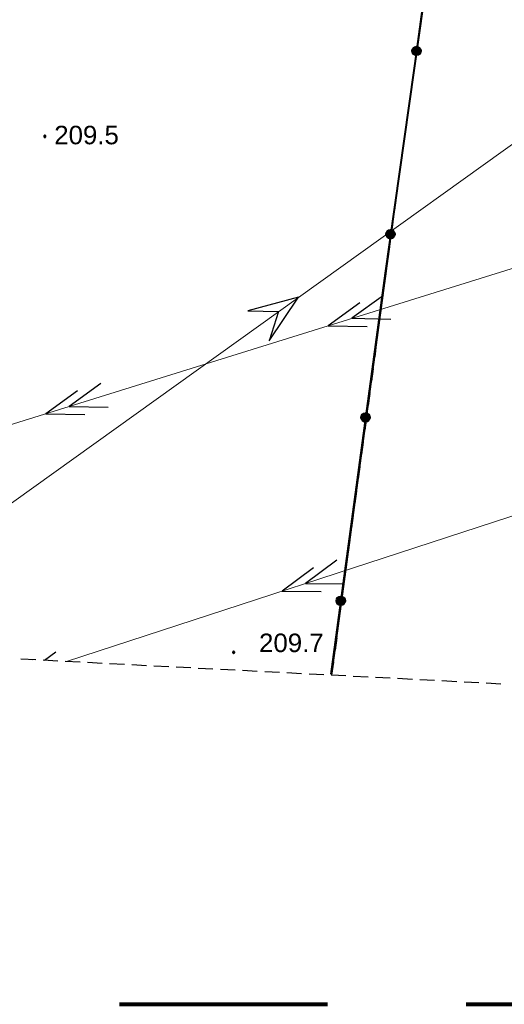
# Model space of a CAD drawing. Header units: metres. Extents: x 7419414 to 7419803, y 5549484 to 5549731.
# Tile 31 of 102: x 7419507 to 7419527, y 5549484 to 5549524. Entities that reach past the tile are written whole.
import ezdxf

# ---------------------------------------------------------------- set-up
doc = ezdxf.new("R2010")
doc.units = ezdxf.units.M
doc.header["$MEASUREMENT"] = 0
doc.linetypes.add('DGN Style 2', pattern=[14.063503, 8.438102, -5.625401])
doc.layers.get('0').update_dxf_attribs({"color": 250})
for name, color, linetype, lineweight in [('EGDE', 7, 'Continuous', 13), ('EGUG', 96, 'Continuous', 13), ('KTOK05_01', 18, 'Continuous', 30), ('OTRN_O', 7, 'Continuous', 13), ('SUEP', 1, 'Continuous', 13), ('Zakres', 7, 'Continuous', 0)]:
    doc.layers.add(name, color=color, linetype=linetype, lineweight=lineweight)
doc.layers.add('szkic szkicow', color=250, linetype='Continuous', lineweight=0, plot=False)
doc.styles.add('Arial', font='arial.ttf')

msp = doc.modelspace()

# ---------------------------------------------------------------- hatches: boundary and pattern name
at = {"linetype": 'Continuous'}
for points in [[(7419508.33, 5549519.095), (7419508.318, 5549519.097), (7419508.308, 5549519.101), (7419508.298, 5549519.108), (7419508.291, 5549519.118), (7419508.287, 5549519.128), (7419508.285, 5549519.14), (7419508.287, 5549519.152), (7419508.291, 5549519.163), (7419508.298, 5549519.172), (7419508.308, 5549519.179), (7419508.318, 5549519.183), (7419508.33, 5549519.185), (7419508.342, 5549519.183), (7419508.353, 5549519.179), (7419508.362, 5549519.172), (7419508.369, 5549519.163), (7419508.373, 5549519.152), (7419508.375, 5549519.14), (7419508.373, 5549519.128), (7419508.369, 5549519.118), (7419508.362, 5549519.108), (7419508.353, 5549519.101), (7419508.342, 5549519.097)], [(7419515.99, 5549498.175), (7419515.978, 5549498.177), (7419515.967, 5549498.181), (7419515.958, 5549498.188), (7419515.951, 5549498.198), (7419515.947, 5549498.208), (7419515.945, 5549498.22), (7419515.947, 5549498.232), (7419515.951, 5549498.243), (7419515.958, 5549498.252), (7419515.967, 5549498.259), (7419515.978, 5549498.263), (7419515.99, 5549498.265), (7419516.002, 5549498.263), (7419516.012, 5549498.259), (7419516.022, 5549498.252), (7419516.029, 5549498.243), (7419516.033, 5549498.232), (7419516.035, 5549498.22), (7419516.033, 5549498.208), (7419516.029, 5549498.198), (7419516.022, 5549498.188), (7419516.012, 5549498.181), (7419516.002, 5549498.177)]]:
    msp.add_hatch(color=0, dxfattribs=at).paths.add_polyline_path(points)
at = {"layer": 'KTOK05_01', "linetype": 'Continuous', "lineweight": 40}
h = msp.add_hatch(color=250, dxfattribs=at)
edge = h.paths.add_edge_path()
edge.add_arc((7419523.408, 5549522.603), 0.17, 0, 360)
h = msp.add_hatch(color=250, dxfattribs=at)
edge = h.paths.add_edge_path()
edge.add_arc((7419522.354, 5549515.178), 0.17, 0, 360)
h = msp.add_hatch(color=250, dxfattribs=at)
edge = h.paths.add_edge_path()
edge.add_arc((7419521.338, 5549507.747), 0.17, 0, 360)
h = msp.add_hatch(color=250, dxfattribs=at)
edge = h.paths.add_edge_path()
edge.add_arc((7419520.332, 5549500.314), 0.17, 0, 360)

# ---------------------------------------------------------------- linework, layer by layer
at = {"color": 0, "linetype": 'Continuous', "flags": 128}
for points in [[(7419508.285, 5549519.14), (7419508.287, 5549519.128), (7419508.291, 5549519.118), (7419508.298, 5549519.108), (7419508.308, 5549519.101), (7419508.318, 5549519.097), (7419508.33, 5549519.095), (7419508.342, 5549519.097), (7419508.353, 5549519.101), (7419508.362, 5549519.108), (7419508.369, 5549519.118), (7419508.373, 5549519.128), (7419508.375, 5549519.14), (7419508.373, 5549519.152), (7419508.369, 5549519.163), (7419508.362, 5549519.172), (7419508.353, 5549519.179), (7419508.342, 5549519.183), (7419508.33, 5549519.185), (7419508.318, 5549519.183), (7419508.308, 5549519.179), (7419508.298, 5549519.172), (7419508.291, 5549519.163), (7419508.287, 5549519.152), (7419508.285, 5549519.14)], [(7419517.812, 5549512.04), (7419517.436, 5549510.848), (7419518.625, 5549512.622), (7419516.563, 5549512.067), (7419517.812, 5549512.04)], [(7419515.945, 5549498.22), (7419515.947, 5549498.208), (7419515.951, 5549498.198), (7419515.958, 5549498.188), (7419515.967, 5549498.181), (7419515.978, 5549498.177), (7419515.99, 5549498.175), (7419516.002, 5549498.177), (7419516.012, 5549498.181), (7419516.022, 5549498.188), (7419516.029, 5549498.198), (7419516.033, 5549498.208), (7419516.035, 5549498.22), (7419516.033, 5549498.232), (7419516.029, 5549498.243), (7419516.022, 5549498.252), (7419516.012, 5549498.259), (7419516.002, 5549498.263), (7419515.99, 5549498.265), (7419515.978, 5549498.263), (7419515.967, 5549498.259), (7419515.958, 5549498.252), (7419515.951, 5549498.243), (7419515.947, 5549498.232), (7419515.945, 5549498.22)]]:
    msp.add_lwpolyline(points, close=True, dxfattribs=at)
for points in [[(7419521.108, 5549512.389), (7419519.824, 5549511.465), (7419521.405, 5549511.434)], [(7419522.062, 5549512.686), (7419520.779, 5549511.763), (7419522.36, 5549511.732)], [(7419509.651, 5549508.82), (7419508.367, 5549507.896), (7419509.948, 5549507.865)], [(7419510.605, 5549509.117), (7419509.322, 5549508.194), (7419510.903, 5549508.163)], [(7419520.181, 5549501.953), (7419518.91, 5549501.013), (7419520.491, 5549501.002)], [(7419519.231, 5549501.643), (7419517.959, 5549500.703), (7419519.541, 5549500.692)]]:
    msp.add_lwpolyline(points, dxfattribs=at)
at = {"color": 0, "flags": 128}
for points in [[(7419508.772, 5549498.233), (7419508.313, 5549497.893)], [(7419507.822, 5549497.923), (7419507.816, 5549497.919)]]:
    msp.add_lwpolyline(points, dxfattribs=at)
at = {"layer": 'EGDE', "color": 250, "linetype": 'Continuous', "lineweight": 0, "flags": 128}
for points in [[(7419519.977, 5549497.29), (7419523.94, 5549526.59), (7419483.43, 5549529.18), (7419481.483, 5549499.28)], [(7419534.288, 5549496.551), (7419535.14, 5549504.05), (7419538.19, 5549526.4), (7419523.94, 5549526.59), (7419519.977, 5549497.29)]]:
    msp.add_lwpolyline(points, dxfattribs=at)
at = {"layer": 'EGUG', "color": 96, "linetype": 'Continuous', "lineweight": 13}
for p, q in [((7419523.466, 5549523.089), (7419523.533, 5549523.584)), ((7419523.533, 5549523.584), (7419523.466, 5549523.089)), ((7419523.332, 5549522.098), (7419523.399, 5549522.593)), ((7419523.399, 5549522.593), (7419523.332, 5549522.098)), ((7419523.198, 5549521.107), (7419523.265, 5549521.602)), ((7419523.265, 5549521.602), (7419523.198, 5549521.107)), ((7419523.064, 5549520.116), (7419523.131, 5549520.611)), ((7419523.131, 5549520.611), (7419523.064, 5549520.116)), ((7419522.93, 5549519.125), (7419522.997, 5549519.62)), ((7419522.997, 5549519.62), (7419522.93, 5549519.125)), ((7419522.796, 5549518.134), (7419522.863, 5549518.629)), ((7419522.863, 5549518.629), (7419522.796, 5549518.134)), ((7419522.662, 5549517.143), (7419522.729, 5549517.638)), ((7419522.729, 5549517.638), (7419522.662, 5549517.143)), ((7419522.528, 5549516.152), (7419522.595, 5549516.647)), ((7419522.595, 5549516.647), (7419522.528, 5549516.152)), ((7419522.394, 5549515.161), (7419522.461, 5549515.656)), ((7419522.461, 5549515.656), (7419522.394, 5549515.161)), ((7419522.26, 5549514.17), (7419522.327, 5549514.665)), ((7419522.327, 5549514.665), (7419522.26, 5549514.17)), ((7419522.126, 5549513.179), (7419522.193, 5549513.674)), ((7419522.193, 5549513.674), (7419522.126, 5549513.179)), ((7419521.992, 5549512.188), (7419522.059, 5549512.683)), ((7419522.059, 5549512.683), (7419521.992, 5549512.188)), ((7419521.858, 5549511.197), (7419521.925, 5549511.693)), ((7419521.925, 5549511.693), (7419521.858, 5549511.197)), ((7419521.724, 5549510.206), (7419521.791, 5549510.702)), ((7419521.791, 5549510.702), (7419521.724, 5549510.206)), ((7419521.59, 5549509.215), (7419521.657, 5549509.711)), ((7419521.657, 5549509.711), (7419521.59, 5549509.215)), ((7419521.456, 5549508.224), (7419521.523, 5549508.72)), ((7419521.523, 5549508.72), (7419521.456, 5549508.224)), ((7419521.322, 5549507.233), (7419521.389, 5549507.729)), ((7419521.389, 5549507.729), (7419521.322, 5549507.233)), ((7419521.188, 5549506.242), (7419521.255, 5549506.738)), ((7419521.255, 5549506.738), (7419521.188, 5549506.242)), ((7419521.054, 5549505.251), (7419521.121, 5549505.747)), ((7419521.121, 5549505.747), (7419521.054, 5549505.251)), ((7419520.92, 5549504.26), (7419520.987, 5549504.756)), ((7419520.987, 5549504.756), (7419520.92, 5549504.26)), ((7419520.786, 5549503.269), (7419520.853, 5549503.765)), ((7419520.853, 5549503.765), (7419520.786, 5549503.269)), ((7419520.651, 5549502.278), (7419520.719, 5549502.774)), ((7419520.719, 5549502.774), (7419520.651, 5549502.278)), ((7419520.517, 5549501.287), (7419520.584, 5549501.783)), ((7419520.584, 5549501.783), (7419520.517, 5549501.287)), ((7419520.383, 5549500.296), (7419520.45, 5549500.792)), ((7419520.45, 5549500.792), (7419520.383, 5549500.296)), ((7419520.249, 5549499.305), (7419520.316, 5549499.801)), ((7419520.316, 5549499.801), (7419520.249, 5549499.305)), ((7419520.115, 5549498.314), (7419520.182, 5549498.81)), ((7419520.182, 5549498.81), (7419520.115, 5549498.314)), ((7419519.977, 5549497.29), (7419520.048, 5549497.819)), ((7419520.048, 5549497.819), (7419519.977, 5549497.29))]:
    msp.add_line(p, q, dxfattribs=at)
at = {"layer": 'KTOK05_01', "color": 250, "linetype": 'Continuous', "lineweight": 40, "flags": 128}
msp.add_lwpolyline([(7419538.08, 5549526.41), (7419524.07, 5549527.27), (7419522.13, 5549513.6), (7419519.93, 5549497.34)], dxfattribs=at)
at = {"layer": 'KTOK05_01', "color": 250, "linetype": 'Continuous', "lineweight": 40}
for centre, radius in [((7419523.408, 5549522.603), 0.175), ((7419523.408, 5549522.603), 0.17), ((7419522.354, 5549515.178), 0.175), ((7419522.354, 5549515.178), 0.17), ((7419521.338, 5549507.747), 0.175), ((7419521.338, 5549507.747), 0.17), ((7419520.332, 5549500.314), 0.175), ((7419520.332, 5549500.314), 0.17)]:
    msp.add_circle(centre, radius, dxfattribs=at)
at = {"layer": 'SUEP', "color": 1, "linetype": 'Continuous', "lineweight": 13}
for p, q in [((7419480.818, 5549499.314), (7419549.66, 5549520.76)), ((7419509.202, 5549497.847), (7419547.67, 5549510.39))]:
    msp.add_line(p, q, dxfattribs=at)
at = {"layer": 'SUEP', "color": 1, "linetype": 'Continuous', "lineweight": 13, "flags": 128}
msp.add_lwpolyline([(7419498.755, 5549498.387), (7419590.72, 5549564.27), (7419591.77, 5549565.02)], dxfattribs=at)
at = {"layer": 'szkic szkicow', "color": 1, "linetype": 'DGN Style 2', "lineweight": 80, "flags": 128}
msp.add_lwpolyline([(7419710.634, 5549693.949), (7419413.634, 5549693.949), (7419413.634, 5549483.949), (7419710.634, 5549483.949), (7419710.634, 5549693.949)], close=True, dxfattribs=at)
at = {"layer": 'Zakres', "color": 5, "linetype": 'Continuous', "lineweight": 30}
for p, q in [((7419507.96, 5549497.911), (7419507.361, 5549497.942)), ((7419507.96, 5549497.911), (7419507.361, 5549497.942)), ((7419508.859, 5549497.865), (7419508.26, 5549497.896)), ((7419508.859, 5549497.865), (7419508.26, 5549497.896)), ((7419509.758, 5549497.819), (7419509.159, 5549497.85)), ((7419509.758, 5549497.819), (7419509.159, 5549497.85)), ((7419510.657, 5549497.772), (7419510.057, 5549497.803)), ((7419510.657, 5549497.772), (7419510.057, 5549497.803)), ((7419511.555, 5549497.726), (7419510.956, 5549497.757)), ((7419511.555, 5549497.726), (7419510.956, 5549497.757)), ((7419512.454, 5549497.679), (7419511.855, 5549497.71)), ((7419512.454, 5549497.679), (7419511.855, 5549497.71)), ((7419513.353, 5549497.633), (7419512.754, 5549497.664)), ((7419513.353, 5549497.633), (7419512.754, 5549497.664)), ((7419514.252, 5549497.586), (7419513.653, 5549497.617)), ((7419514.252, 5549497.586), (7419513.653, 5549497.617)), ((7419515.151, 5549497.54), (7419514.551, 5549497.571)), ((7419515.151, 5549497.54), (7419514.551, 5549497.571)), ((7419516.05, 5549497.493), (7419515.45, 5549497.524)), ((7419516.05, 5549497.493), (7419515.45, 5549497.524)), ((7419516.948, 5549497.447), (7419516.349, 5549497.478)), ((7419516.948, 5549497.447), (7419516.349, 5549497.478)), ((7419517.847, 5549497.401), (7419517.248, 5549497.432)), ((7419517.847, 5549497.401), (7419517.248, 5549497.432)), ((7419518.746, 5549497.354), (7419518.147, 5549497.385)), ((7419518.746, 5549497.354), (7419518.147, 5549497.385)), ((7419519.645, 5549497.308), (7419519.046, 5549497.339)), ((7419519.645, 5549497.308), (7419519.046, 5549497.339)), ((7419520.544, 5549497.261), (7419519.944, 5549497.292)), ((7419520.544, 5549497.261), (7419519.944, 5549497.292)), ((7419521.442, 5549497.215), (7419520.843, 5549497.246)), ((7419521.442, 5549497.215), (7419520.843, 5549497.246)), ((7419522.341, 5549497.168), (7419521.742, 5549497.199)), ((7419522.341, 5549497.168), (7419521.742, 5549497.199)), ((7419523.24, 5549497.122), (7419522.641, 5549497.153)), ((7419523.24, 5549497.122), (7419522.641, 5549497.153)), ((7419524.139, 5549497.075), (7419523.54, 5549497.106)), ((7419524.139, 5549497.075), (7419523.54, 5549497.106)), ((7419525.038, 5549497.029), (7419524.438, 5549497.06)), ((7419525.038, 5549497.029), (7419524.438, 5549497.06)), ((7419525.936, 5549496.983), (7419525.337, 5549497.013)), ((7419525.936, 5549496.983), (7419525.337, 5549497.013)), ((7419526.835, 5549496.936), (7419526.236, 5549496.967)), ((7419526.835, 5549496.936), (7419526.236, 5549496.967))]:
    msp.add_line(p, q, dxfattribs=at)

# ---------------------------------------------------------------- texts
at = {"layer": 'OTRN_O', "color": 250, "linetype": 'Continuous', "lineweight": 0, "style": 'Arial'}
for s, p in [('209.5', (7419508.71, 5549518.82)), ('209.7', (7419517.02, 5549498.23))]:
    msp.add_text(s, height=0.75, rotation=359.9998, dxfattribs=at).set_placement(p)

doc.saveas('drawing.dxf')
